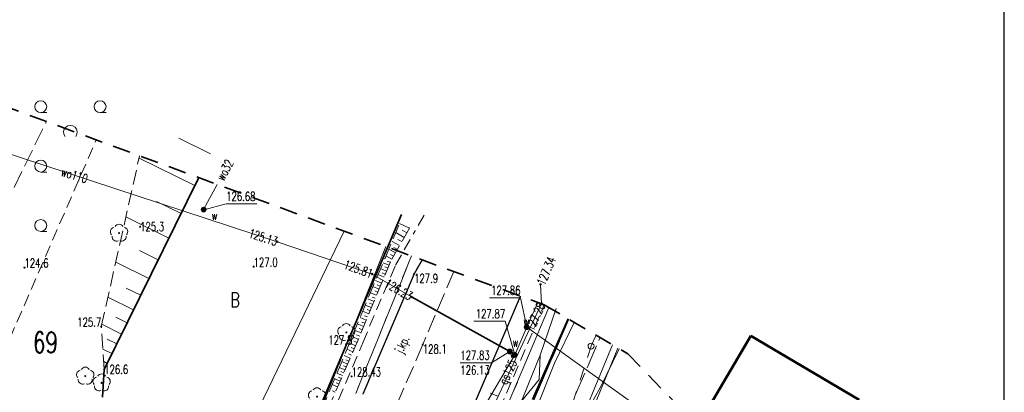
# Model space of a CAD drawing. Header units: metres. Extents: x 7471162 to 7473271, y 5962027 to 5964034.
# Tile 22 of 75: x 7471472 to 7471555, y 5963911 to 5963942. Entities that reach past the tile are written whole.
import ezdxf
from ezdxf.enums import TextEntityAlignment as Align

# ---------------------------------------------------------------- set-up
doc = ezdxf.new("R2010")
doc.units = ezdxf.units.M
doc.header["$MEASUREMENT"] = 0
for name, pattern in [('2_1', [0]), ('2_BUBZ02', [1.75, 1.25, -0.5]), ('2_BUBZ02G', [1.75, 1.25, -0.5]), ('2_KTCR02', [1.5, 1, -0.5]), ('2_KTJZ01', [2, 1.5, -0.5]), ('2_KTKR01', [0]), ('2_KTOK05_01', [7.5, 7.5]), ('2_PTTL', [1.5, 1, -0.5]), ('3_EGBB01', [0]), ('4', [2.5, 1.5, -1]), ('4_1', [0]), ('4_SUOP03_18', [0]), ('4_SUPB_P_01', [2.5, 2, -0.5]), ('4_SUPE04', [2, 1, -1]), ('4_SUPE_01', [0]), ('4_SUPG_01', [0]), ('4_SUPK_P_01', [2.5, 2, -0.5]), ('4_SUPT_01', [0]), ('4_SUPW_01', [0]), ('GDE', [0]), ('GUK', [2, 1.5, -0.5])]:
    doc.linetypes.add(name, pattern=pattern)
doc.layers.get('0').update_dxf_attribs({"color": 250, "linetype": 'CONTINUOUS', "lineweight": 100})
doc.layers.add('A_ramka', color=1, linetype='CONTINUOUS', lineweight=60, plot=False)
for name, color, linetype, lineweight in [('BUBZ_L_1', 7, '2_BUBZ02', 18), ('Dzialki', 7, 'GDE', 18), ('EGBB_L_0', 34, '3_EGBB01', 50), ('Kontury', 90, 'GUK', 18), ('KTCR_L_1', 7, '2_KTCR02', 18), ('KTJZ_E_T_0', 7, 'CONTINUOUS', 15), ('KTJZ_L_0', 7, '2_KTJZ01', 18), ('KTKR_L_0', 7, '2_KTKR01', 25), ('KTOK_L_4', 7, '2_KTOK05_01', 35), ('LINIE_L_1', 90, '4', 35), ('Numery_dzialek', 7, 'CONTINUOUS', 18), ('Numery_konturow', 90, 'CONTINUOUS', 13), ('OBOP_T_1', 3, 'CONTINUOUS', 18), ('PTTL_L_3', 7, '2_PTTL', 18), ('RTPW_T_0', 7, 'CONTINUOUS', 15), ('RTPW_T_1', 7, 'CONTINUOUS', 15), ('SUOW_L_0', 5, '4_SUOP03_18', 35), ('SUPE_L_3', 1, '4_SUPE_01', 18), ('SUPG_E_T_2', 7, 'CONTINUOUS', 15), ('SUPG_L_2', 52, '4_SUPG_01', 18), ('SUPP_L_4', 34, '4_SUPK_P_01', 18), ('SUPT_L_0', 30, '4_SUPT_01', 18), ('SUPW_E_T_0', 5, 'CONTINUOUS', 15), ('SUPW_L_0', 5, '4_SUPW_01', 18), ('SUSM_T_0', 7, 'CONTINUOUS', 18), ('SUSM_T_3', 7, 'CONTINUOUS', 18), ('SUTG_T_0', 52, 'CONTINUOUS', 18), ('SUTW_T_0', 5, 'CONTINUOUS', 18), ('SUUW_E_T_5', 7, 'CONTINUOUS', 15), ('SUUW_T_7', 7, 'CONTINUOUS', 18)]:
    doc.layers.add(name, color=color, linetype=linetype, lineweight=lineweight)
doc.styles.get("Standard").update_dxf_attribs({"font": 'Simplex.SHX', "width": 0.75})

# ---------------------------------------------------------------- blocks, each defined once
blk = doc.blocks.new('2_OBOP02_01')
at = {"linetype": 'Continuous'}
blk.add_circle((0, 0), 0.045, dxfattribs=at)
for centre, start, end in [((-0.357, 0.116), 102.14447, 221.86002), ((0, 0.375), 30.14012, 149.85988), ((0.357, 0.116), 318.13998, 77.85553), ((-0.22, -0.303), 174.14818, 293.85423), ((0.22, -0.303), 246.14577, 5.85182)]:
    blk.add_arc(centre, 0.375, start, end, dxfattribs=at)
blk = doc.blocks.new('2_PTTL02')
at = {"linetype": 'Continuous'}
blk.add_arc((0, 0.357), 0.571, 321.31784, 218.68216, dxfattribs=at)
blk = doc.blocks.new('2_PTTL05')
at = {"linetype": 'Continuous'}
blk.add_line((0, -0.5), (0.5, -0.5), dxfattribs=at)
blk.add_circle((0, 0), 0.5, dxfattribs=at)
blk = doc.blocks.new('2_RTPW01')
at = {"linetype": 'Continuous'}
blk.add_circle((0, 0), 0.045, dxfattribs=at)
blk = doc.blocks.new('2_RTPW02')
at = {"linetype": 'Continuous'}
blk.add_circle((0, 0), 0.045, dxfattribs=at)
blk = doc.blocks.new('4_SUSM01_01')
at = {"linetype": 'Continuous'}
for p, q in [((-0.742, 0.742), (-1.237, 1.237)), ((0.742, 0.742), (1.237, 1.237)), ((-0.742, -0.742), (-1.237, -1.237)), ((0.742, -0.742), (1.237, -1.237))]:
    blk.add_line(p, q, dxfattribs=at)
blk = doc.blocks.new('4_SUSM04_01')
at = {"linetype": 'Continuous'}
blk.add_circle((0, 0), 0.25, dxfattribs=at)
blk = doc.blocks.new('4_SUPS01_04')
at = {"linetype": 'Continuous'}
blk.add_circle((0, 0), 0.0625, dxfattribs=at)
blk = doc.blocks.new('4_SUPS01_05')
at = {"linetype": 'Continuous'}
blk.add_circle((0, 0), 0.0625, dxfattribs=at)
blk = doc.blocks.new('4_SUUS25')
at = {"linetype": 'Continuous'}
for radius in [0.2, 0.175, 0.15, 0.125, 0.1, 0.075, 0.05, 0.025, 0.00715]:
    blk.add_circle((0, 0), radius, dxfattribs=at)

msp = doc.modelspace()

# ---------------------------------------------------------------- linework, layer by layer
at = {"layer": 'A_ramka', "linetype": 'Continuous', "lineweight": 30}
msp.add_lwpolyline([(7471163.679, 5963811.211), (7471554.852, 5963811.211), (7471554.852, 5964013.282), (7471163.679, 5964013.282)], close=True, dxfattribs=at)
at = {"layer": 'BUBZ_L_1', "linetype": '2_1'}
for p, q in [((7471487.947, 5963930.849), (7471485.271, 5963932.171)), ((7471486.626, 5963928.174), (7471481.924, 5963930.496)), ((7471485.465, 5963925.823), (7471483.399, 5963926.843)), ((7471484.445, 5963923.757), (7471480.815, 5963925.55)), ((7471504.49, 5963924.202), (7471504.11, 5963924.418)), ((7471503.878, 5963923.129), (7471503.247, 5963923.488)), ((7471504.273, 5963923.822), (7471503.559, 5963924.229)), ((7471504.07, 5963923.464), (7471503.734, 5963923.656)), ((7471483.548, 5963921.943), (7471481.954, 5963922.73)), ((7471503.53, 5963922.517), (7471502.972, 5963922.834)), ((7471503.699, 5963922.813), (7471503.402, 5963922.982)), ((7471503.222, 5963921.976), (7471502.729, 5963922.256)), ((7471503.087, 5963921.727), (7471502.84, 5963921.829)), ((7471503.371, 5963922.238), (7471503.109, 5963922.387)), ((7471482.761, 5963920.348), (7471479.958, 5963921.732)), ((7471502.78, 5963920.981), (7471502.279, 5963921.188)), ((7471502.985, 5963921.479), (7471502.488, 5963921.684)), ((7471502.883, 5963921.231), (7471502.633, 5963921.334)), ((7471502.365, 5963919.974), (7471501.856, 5963920.183)), ((7471502.573, 5963920.48), (7471502.068, 5963920.687)), ((7471502.469, 5963920.227), (7471502.216, 5963920.332)), ((7471502.677, 5963920.731), (7471502.425, 5963920.835)), ((7471482.069, 5963918.947), (7471480.838, 5963919.555)), ((7471502.155, 5963919.464), (7471501.642, 5963919.675)), ((7471502.049, 5963919.208), (7471501.792, 5963919.314)), ((7471502.26, 5963919.719), (7471502.005, 5963919.825)), ((7471481.461, 5963917.715), (7471479.297, 5963918.784)), ((7471501.73, 5963918.432), (7471501.209, 5963918.647)), ((7471501.943, 5963918.95), (7471501.426, 5963919.163)), ((7471501.837, 5963918.692), (7471501.577, 5963918.799)), ((7471501.515, 5963917.911), (7471500.99, 5963918.127)), ((7471501.407, 5963917.648), (7471501.143, 5963917.757)), ((7471501.623, 5963918.172), (7471501.361, 5963918.28)), ((7471480.927, 5963916.633), (7471479.976, 5963917.103)), ((7471501.08, 5963916.854), (7471500.547, 5963917.074)), ((7471501.298, 5963917.385), (7471500.769, 5963917.603)), ((7471501.189, 5963917.12), (7471500.924, 5963917.229)), ((7471480.457, 5963915.683), (7471478.787, 5963916.508)), ((7471500.638, 5963915.782), (7471500.096, 5963916.005)), ((7471500.86, 5963916.32), (7471500.322, 5963916.542)), ((7471500.749, 5963916.052), (7471500.479, 5963916.163)), ((7471500.97, 5963916.588), (7471500.702, 5963916.698)), ((7471480.045, 5963914.848), (7471479.231, 5963915.249)), ((7471500.414, 5963915.239), (7471499.947, 5963915.444)), ((7471500.526, 5963915.511), (7471500.255, 5963915.623)), ((7471479.643, 5963914.034), (7471478.873, 5963914.414)), ((7471499.948, 5963914.177), (7471499.431, 5963914.404)), ((7471500.179, 5963914.702), (7471499.65, 5963914.934)), ((7471500.063, 5963914.438), (7471499.801, 5963914.553)), ((7471500.296, 5963914.969), (7471500.029, 5963915.087)), ((7471499.722, 5963913.663), (7471499.216, 5963913.885)), ((7471499.611, 5963913.41), (7471499.361, 5963913.52)), ((7471499.834, 5963913.918), (7471499.579, 5963914.031)), ((7471479.241, 5963913.22), (7471478.946, 5963913.366)), ((7471499.285, 5963912.667), (7471498.801, 5963912.88)), ((7471499.501, 5963913.16), (7471499.006, 5963913.377)), ((7471499.392, 5963912.912), (7471499.148, 5963913.02)), ((7471498.867, 5963911.714), (7471498.403, 5963911.918)), ((7471499.074, 5963912.186), (7471498.6, 5963912.394)), ((7471498.969, 5963911.949), (7471498.735, 5963912.052)), ((7471499.179, 5963912.425), (7471498.939, 5963912.53)), ((7471498.664, 5963911.253), (7471498.21, 5963911.452)), ((7471498.765, 5963911.483), (7471498.535, 5963911.583)), ((7471498.463, 5963910.795), (7471498.241, 5963910.893))]:
    msp.add_line(p, q, dxfattribs=at)
at = {"layer": 'BUBZ_L_1', "linetype": '2_BUBZ02'}
for p, q in [((7471478.742, 5963916.309), (7471481.966, 5963930.685)), ((7471502.657, 5963922.084), (7471503.876, 5963924.984)), ((7471504.718, 5963924.601), (7471503.876, 5963924.984)), ((7471499.907, 5963915.555), (7471502.657, 5963922.084)), ((7471478.991, 5963912.714), (7471478.742, 5963916.309)), ((7471497.277, 5963909.195), (7471499.907, 5963915.555))]:
    msp.add_line(p, q, dxfattribs=at)
at = {"layer": 'BUBZ_L_1', "linetype": '2_BUBZ02G'}
for p, q in [((7471486.959, 5963928.849), (7471478.991, 5963912.714)), ((7471504.718, 5963924.601), (7471503.107, 5963921.774)), ((7471503.107, 5963921.774), (7471500.417, 5963915.245)), ((7471500.417, 5963915.245), (7471497.677, 5963909.005))]:
    msp.add_line(p, q, dxfattribs=at)
at = {"layer": 'BUBZ_L_1', "linetype": '2_1'}
msp.add_point((7471504.718, 5963924.601), dxfattribs=at)
at = {"layer": 'Dzialki'}
for p, q in [((7471493.55, 5963900.11), (7471502.733, 5963923.049)), ((7471518.154, 5963916.929), (7471513.33, 5963905.84))]:
    msp.add_line(p, q, dxfattribs=at)
at = {"layer": 'EGBB_L_0', "linetype": '3_EGBB01'}
for p, q in [((7471533.474, 5963915.524), (7471524.074, 5963899.614)), ((7471542.613, 5963910.145), (7471533.474, 5963915.524))]:
    msp.add_line(p, q, dxfattribs=at)
at = {"layer": 'Kontury'}
for p, q in [((7471461.73, 5963908.25), (7471474.115, 5963933.573)), ((7471493.55, 5963900.11), (7471502.733, 5963923.049)), ((7471518.154, 5963916.929), (7471513.33, 5963905.84))]:
    msp.add_line(p, q, dxfattribs=at)
at = {"layer": 'KTCR_L_1', "linetype": '2_KTCR02'}
for p, q in [((7471505.946, 5963925.694), (7471505.196, 5963924.384)), ((7471503.536, 5963921.484), (7471505.196, 5963924.384)), ((7471505.792, 5963921.924), (7471505.106, 5963920.744)), ((7471500.777, 5963914.955), (7471503.536, 5963921.484)), ((7471505.106, 5963920.744), (7471500.777, 5963910.635)), ((7471509.286, 5963907.665), (7471514.063, 5963918.883)), ((7471511.136, 5963906.575), (7471516.077, 5963918.142)), ((7471498.137, 5963908.765), (7471500.777, 5963914.955))]:
    msp.add_line(p, q, dxfattribs=at)
at = {"layer": 'KTJZ_L_0', "linetype": '2_KTJZ01'}
for p, q in [((7471505.792, 5963921.924), (7471505.106, 5963920.744)), ((7471505.106, 5963920.744), (7471500.777, 5963910.635)), ((7471508.452, 5963920.946), (7471505.836, 5963914.795)), ((7471509.286, 5963907.665), (7471514.063, 5963918.883)), ((7471505.836, 5963914.795), (7471499.507, 5963900.106))]:
    msp.add_line(p, q, dxfattribs=at)
at = {"layer": 'KTKR_L_0', "linetype": '2_KTKR01'}
for p, q in [((7471505.792, 5963921.924), (7471505.106, 5963920.744)), ((7471505.106, 5963920.744), (7471500.777, 5963910.635)), ((7471509.286, 5963907.665), (7471514.063, 5963918.883))]:
    msp.add_line(p, q, dxfattribs=at)
at = {"layer": 'KTOK_L_4', "linetype": '2_KTOK05_01'}
for p, q in [((7471478.991, 5963912.714), (7471486.959, 5963928.849)), ((7471497.087, 5963909.295), (7471504.046, 5963925.734)), ((7471518.085, 5963916.969), (7471515.075, 5963910.185)), ((7471478.849, 5963910.377), (7471478.991, 5963912.714))]:
    msp.add_line(p, q, dxfattribs=at)
at = {"layer": 'LINIE_L_1', "linetype": '4'}
for p, q in [((7471449.243, 5963942.719), (7471516.082, 5963918.14)), ((7471516.082, 5963918.14), (7471523.124, 5963914.023)), ((7471523.124, 5963914.023), (7471528.975, 5963907.956))]:
    msp.add_line(p, q, dxfattribs=at)
at = {"layer": 'PTTL_L_3', "linetype": '2_PTTL'}
msp.add_line((7471468.639, 5963909.822), (7471478.316, 5963932.028), dxfattribs=at)
at = {"layer": 'SUOW_L_0', "linetype": '4_SUOP03_18'}
msp.add_line((7471513.176, 5963914.215), (7471504.876, 5963918.804), dxfattribs=at)
at = {"layer": 'SUOW_L_0', "linetype": '4_1'}
msp.add_line((7471513.176, 5963914.215), (7471504.876, 5963918.804), dxfattribs=at)
at = {"layer": 'SUPE_L_3', "linetype": '4_SUPE_01'}
msp.add_line((7471513.115, 5963910.025), (7471516.449, 5963917.926), dxfattribs=at)
at = {"layer": 'SUPE_L_3', "linetype": '4_SUPE04'}
for p, q in [((7471520.44, 5963915.593), (7471520.02, 5963914.67)), ((7471520.02, 5963914.67), (7471508.26, 5963878.5))]:
    msp.add_line(p, q, dxfattribs=at)
at = {"layer": 'SUPG_L_2', "linetype": '4_SUPG_01'}
for p, q in [((7471515.76, 5963919.86), (7471515.85, 5963918.26)), ((7471515.85, 5963918.26), (7471510.98, 5963907.85))]:
    msp.add_line(p, q, dxfattribs=at)
at = {"layer": 'SUPG_L_2', "linetype": '4_1'}
msp.add_line((7471515.85, 5963918.26), (7471510.98, 5963907.85), dxfattribs=at)
at = {"layer": 'SUPP_L_4', "linetype": '4_SUPK_P_01'}
for p, q in [((7471504.893, 5963922.255), (7471500.185, 5963910.67)), ((7471516.714, 5963905.958), (7471520.782, 5963915.392))]:
    msp.add_line(p, q, dxfattribs=at)
at = {"layer": 'SUPP_L_4', "linetype": '4_SUPB_P_01'}
for p, q in [((7471500.185, 5963910.67), (7471504.893, 5963922.255)), ((7471516.714, 5963905.958), (7471520.782, 5963915.392))]:
    msp.add_line(p, q, dxfattribs=at)
at = {"layer": 'SUPT_L_0', "linetype": '4_SUPT_01'}
for p, q in [((7471492.068, 5963909.565), (7471499.226, 5963924.339)), ((7471517.078, 5963917.841), (7471515.73, 5963913.905)), ((7471516.935, 5963913.235), (7471518.599, 5963916.669)), ((7471521.839, 5963914.775), (7471509.926, 5963886.297)), ((7471510.556, 5963886.007), (7471522.292, 5963914.51)), ((7471522.393, 5963914.451), (7471520.831, 5963911.215)), ((7471515.73, 5963913.905), (7471512.382, 5963905.651)), ((7471515.73, 5963913.905), (7471515.653, 5963911.848)), ((7471506.756, 5963887.897), (7471516.935, 5963913.235)), ((7471515.653, 5963911.848), (7471514.157, 5963910.028)), ((7471520.831, 5963911.215), (7471519.739, 5963909.317))]:
    msp.add_line(p, q, dxfattribs=at)
at = {"layer": 'SUPW_L_0', "linetype": '4_SUPW_01'}
for p, q in [((7471493.577, 5963923.454), (7471465.8, 5963932.553)), ((7471487.368, 5963926.164), (7471488.509, 5963928.279)), ((7471501.577, 5963920.734), (7471493.577, 5963923.454)), ((7471504.876, 5963918.804), (7471501.577, 5963920.734)), ((7471513.176, 5963914.215), (7471504.876, 5963918.804)), ((7471515.522, 5963918.346), (7471514.595, 5963916.264)), ((7471514.595, 5963916.264), (7471513.585, 5963913.925)), ((7471514.595, 5963916.264), (7471528.184, 5963906.571)), ((7471513.585, 5963913.925), (7471509.156, 5963906.435)), ((7471513.585, 5963913.925), (7471513.176, 5963914.215))]:
    msp.add_line(p, q, dxfattribs=at)
at = {"layer": 'SUPW_L_0', "linetype": '4_1'}
for p, q in [((7471493.577, 5963923.454), (7471465.8, 5963932.553)), ((7471487.368, 5963926.164), (7471488.509, 5963928.279)), ((7471501.577, 5963920.734), (7471493.577, 5963923.454)), ((7471504.876, 5963918.804), (7471501.577, 5963920.734)), ((7471513.176, 5963914.215), (7471504.876, 5963918.804)), ((7471514.595, 5963916.264), (7471515.522, 5963918.346)), ((7471513.585, 5963913.925), (7471514.595, 5963916.264)), ((7471514.595, 5963916.264), (7471528.184, 5963906.571)), ((7471509.156, 5963906.435), (7471513.585, 5963913.925)), ((7471513.585, 5963913.925), (7471513.176, 5963914.215))]:
    msp.add_line(p, q, dxfattribs=at)
at = {"layer": 'SUTW_T_0', "linetype": 'Continuous'}
for p, q in [((7471487.373, 5963926.15), (7471489.267, 5963926.643)), ((7471489.267, 5963926.643), (7471491.846, 5963926.643)), ((7471511.466, 5963918.736), (7471514.072, 5963918.736)), ((7471514.615, 5963916.268), (7471514.072, 5963918.736)), ((7471510.147, 5963916.765), (7471512.78, 5963916.765)), ((7471513.607, 5963913.93), (7471512.78, 5963916.765)), ((7471513.169, 5963914.226), (7471511.636, 5963913.275)), ((7471509.003, 5963913.275), (7471511.636, 5963913.275))]:
    msp.add_line(p, q, dxfattribs=at)

# ---------------------------------------------------------------- block references
at = {"layer": 'OBOP_T_1'}
for p in [(7471480.24, 5963924.18), (7471499.4, 5963915.82), (7471477.39, 5963912.15), (7471478.77, 5963911.58), (7471496.927, 5963910.415)]:
    msp.add_blockref('2_OBOP02_01', p, dxfattribs=at)
at = {"layer": 'PTTL_L_3'}
for name, p in [('2_PTTL05', (7471473.639, 5963934.822)), ('2_PTTL05', (7471478.639, 5963934.822)), ('2_PTTL02', (7471476.139, 5963932.322)), ('2_PTTL05', (7471473.639, 5963929.822)), ('2_PTTL05', (7471473.639, 5963924.822))]:
    msp.add_blockref(name, p, dxfattribs=at)
at = {"layer": 'RTPW_T_0'}
for p in [(7471482.01, 5963924.72), (7471472.27, 5963921.281), (7471491.583, 5963921.355), (7471505.106, 5963920.744), (7471478.74, 5963916.31), (7471499.907, 5963915.555), (7471505.836, 5963914.795), (7471478.99, 5963912.71)]:
    msp.add_blockref('2_RTPW01', p, dxfattribs=at)
at = {"layer": 'RTPW_T_1'}
msp.add_blockref('2_RTPW02', (7471499.84, 5963912.12), dxfattribs=at)
at = {"layer": 'SUSM_T_0', "rotation": 111.4921184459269}
msp.add_blockref('4_SUSM01_01', (7471513.115, 5963910.025), dxfattribs=at)
at = {"layer": 'SUSM_T_3'}
msp.add_blockref('4_SUSM04_01', (7471520.02, 5963914.67), dxfattribs=at)
at = {"layer": 'SUTG_T_0'}
for p in [(7471515.76, 5963919.86), (7471515.85, 5963918.26)]:
    msp.add_blockref('4_SUPS01_04', p, dxfattribs=at)
at = {"layer": 'SUTW_T_0'}
for p in [(7471487.373, 5963926.15), (7471493.577, 5963923.454), (7471501.577, 5963920.734), (7471504.876, 5963918.804), (7471514.615, 5963916.268), (7471513.169, 5963914.226), (7471513.607, 5963913.93)]:
    msp.add_blockref('4_SUPS01_05', p, dxfattribs=at)
at = {"layer": 'SUUW_T_7'}
for p, rotation in [((7471487.368, 5963926.164), 65.97598370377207), ((7471514.595, 5963916.264), 66.0104624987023), ((7471513.176, 5963914.215), 59.22475152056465), ((7471513.585, 5963913.925), 239.397587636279)]:
    msp.add_blockref('4_SUUS25', p, dxfattribs=dict(at, rotation=rotation))

# ---------------------------------------------------------------- texts
at = {"layer": 'KTJZ_E_T_0', "width": 0.7}
msp.add_text('j.kp.', height=0.75, rotation=65.16262, dxfattribs=at).set_placement((7471504.19, 5963914.767), align=Align.MIDDLE)
at = {"layer": 'Numery_dzialek', "width": 0.7}
msp.add_text('69', height=1.75, dxfattribs=at).set_placement((7471472.984, 5963915.865), align=Align.TOP_LEFT)
at = {"layer": 'Numery_konturow', "width": 0.7}
msp.add_text('B', height=1.25, dxfattribs=at).set_placement((7471489.62, 5963917.94))
at = {"layer": 'RTPW_T_0', "width": 0.7}
for s, p in [('125.3', (7471482.01, 5963924.72)), ('126.6', (7471478.99, 5963912.71))]:
    msp.add_text(s, height=0.75, dxfattribs=at).set_placement(p, align=Align.MIDDLE_LEFT)
for s, p in [('124.6', (7471472.27, 5963921.281)), ('127.0', (7471491.583, 5963921.355))]:
    msp.add_text(s, height=0.75, dxfattribs=at).set_placement(p)
for s, p in [('127.9', (7471505.106, 5963920.744)), ('128.1', (7471505.836, 5963914.795))]:
    msp.add_text(s, height=0.75, dxfattribs=at).set_placement(p, align=Align.TOP_LEFT)
msp.add_text('125.7', height=0.75, dxfattribs=at).set_placement((7471478.74, 5963916.31), align=Align.RIGHT)
msp.add_text('127.8', height=0.75, dxfattribs=at).set_placement((7471499.907, 5963915.555), align=Align.TOP_RIGHT)
at = {"layer": 'RTPW_T_1', "width": 0.7}
msp.add_text('128.43', height=0.75, dxfattribs=at).set_placement((7471499.84, 5963912.12))
at = {"layer": 'SUPG_E_T_2', "width": 0.7}
msp.add_text('gs125', height=0.75, rotation=64.92889, dxfattribs=at).set_placement((7471513.127, 5963912.439), align=Align.MIDDLE)
at = {"layer": 'SUPW_E_T_0', "width": 0.7}
for s, rotation, p in [('wo32', 61.65698, (7471489.159, 5963929.484)), ('wo110', 343.05991, (7471476.478, 5963929.055))]:
    msp.add_text(s, height=0.75, rotation=rotation, dxfattribs=at).set_placement(p, align=Align.MIDDLE)
at = {"layer": 'SUTG_T_0', "width": 0.7}
msp.add_text('127.34', height=0.75, rotation=66.71545, dxfattribs=at).set_placement((7471515.76, 5963919.86), align=Align.MIDDLE_LEFT)
msp.add_text('127.28', height=0.75, rotation=64.92889, dxfattribs=at).set_placement((7471515.85, 5963918.26), align=Align.MIDDLE_RIGHT)
at = {"layer": 'SUTW_T_0', "width": 0.7}
msp.add_text('126.68', height=0.75, dxfattribs=at).set_placement((7471489.267, 5963926.893))
for s, rotation, p in [('125.13', 342.44578, (7471493.577, 5963923.454)), ('125.81', 339.63545, (7471501.577, 5963920.734)), ('126.23', 329.77059, (7471504.876, 5963918.804))]:
    msp.add_text(s, height=0.75, rotation=rotation, dxfattribs=at).set_placement(p, align=Align.MIDDLE_RIGHT)
for s, p in [('127.86', (7471514.072, 5963918.986)), ('127.87', (7471512.78, 5963917.015))]:
    msp.add_text(s, height=0.75, dxfattribs=at).set_placement(p, align=Align.RIGHT)
for s, p in [('127.83', (7471509.003, 5963914.275)), ('126.13', (7471509.003, 5963913.025))]:
    msp.add_text(s, height=0.75, dxfattribs=at).set_placement(p, align=Align.TOP_LEFT)
at = {"layer": 'SUUW_E_T_5', "width": 0.7}
msp.add_text('w', height=0.75, dxfattribs=at).set_placement((7471488.044, 5963926.034), align=Align.TOP_LEFT)
for p in [(7471514.32, 5963916.37), (7471513.408, 5963914.615), (7471513.177, 5963913.67)]:
    msp.add_text('w', height=0.75, dxfattribs=at).set_placement(p)

doc.saveas('drawing.dxf')
